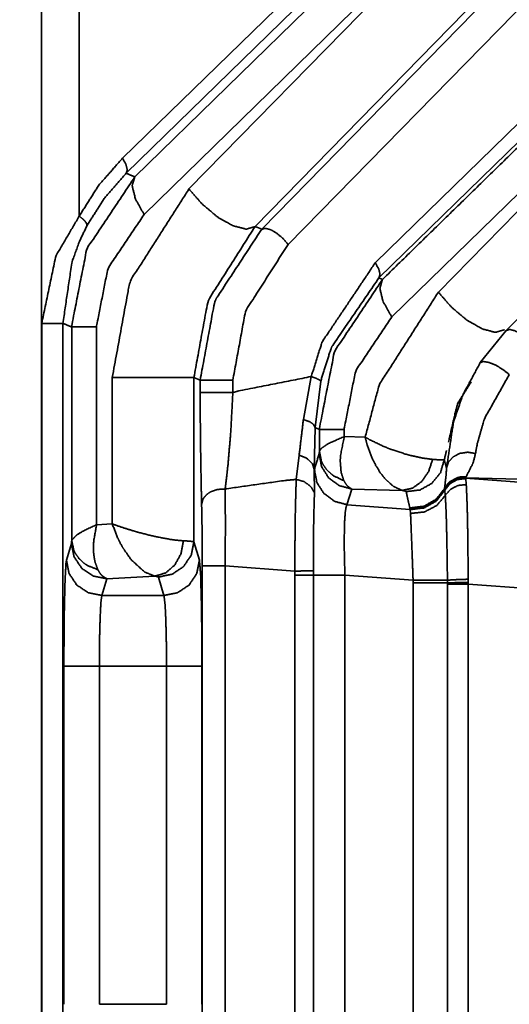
# Model space of a CAD drawing. Header units: millimetres. Extents: x 4 to 836, y 5 to 589.
# Tile 139 of 145: x 749 to 756, y 319 to 333. Entities that reach past the tile are written whole.
import ezdxf

# ---------------------------------------------------------------- set-up
doc = ezdxf.new("R2010")
doc.units = ezdxf.units.MM
doc.layers.add('1', color=7, linetype='Continuous', true_color=0xffffff)
doc.styles.add('ideas_simplex', font='simplex.shx')
doc.dimstyles.get("Standard").update_dxf_attribs({"dimtxt": 0.18, "dimasz": 0.18, "dimexe": 0.18, "dimexo": 0.0625, "dimgap": 0.09, "dimtad": 0, "dimtih": 1, "dimtoh": 1, "dimdec": 4, "dimzin": 0, "dimdsep": 46, "dimtxsty": 'Standard', "dimcen": 0.09, "dimadec": 0, "dimazin": 0, "dimtfac": 1, "dimtdec": 4, "dimtofl": 0, "dimtmove": 0, "dimatfit": 3, "dimfxl": 1, "dimtolj": 1, "dimtzin": 0, "dimarcsym": 0})

# ---------------------------------------------------------------- blocks, each defined once
blk = doc.blocks.new('_U0')
at = {"layer": '1', "color": 27, "lineweight": 13}
blk.add_line((786.644145, 299.161165), (786.644145, 333.588967), dxfattribs=at)
at = {"layer": '1', "color": 87, "lineweight": 25}
for p, q in [((785.144145, 331.931467), (779.519145, 331.931467)), ((779.519145, 331.931467), (779.519145, 330.431467)), ((785.144145, 330.431467), (785.144145, 331.931467)), ((779.519145, 325.166467), (779.519145, 323.666467)), ((785.144145, 323.666467), (785.144145, 325.166467)), ((779.519145, 323.666467), (785.144145, 323.666467))]:
    blk.add_line(p, q, dxfattribs=at)
at = {"layer": '1', "color": 152, "lineweight": 13}
for p, q in [((712.063825, 316.838836), (788.644145, 316.838836)), ((712.063834, 299.161165), (788.644145, 299.161165))]:
    blk.add_line(p, q, dxfattribs=at)
at = {"layer": '1', "color": 27, "lineweight": 18}
for points in [[(786.644145, 316.838836), (787.173126, 313.838838), (786.115164, 313.838834)], [(786.644145, 299.161165), (786.115164, 302.161163), (787.173126, 302.161167)]]:
    blk.add_solid(points, dxfattribs=at)
at = {"layer": '1', "color": 87, "linetype": 'Continuous', "lineweight": 25, "char_height": 3, "attachment_point": 7, "rotation": 90, "line_spacing_factor": 1.204819, "style": 'ideas_simplex'}
for s, insert in [('\\W1.2097;17,7', (777.678145, 322.143967)), ('\\W1.4583;.7', (784.990645, 325.113967))]:
    blk.add_mtext(s, dxfattribs=dict(at, insert=insert))
blk = doc.blocks.new('_U7')
at = {"layer": '1', "color": 152, "lineweight": 13}
for p, q in [((730.700922, 347.500076), (812.919958, 347.500076)), ((730.700922, 246.499924), (812.919958, 246.499924))]:
    blk.add_line(p, q, dxfattribs=at)
at = {"layer": '1', "color": 27, "lineweight": 13}
blk.add_line((810.919958, 246.499924), (810.919958, 347.500076), dxfattribs=at)
at = {"layer": '1', "color": 87, "lineweight": 25}
for p, q in [((809.419958, 305.335083), (803.794958, 305.335083)), ((803.794958, 305.335083), (803.794958, 303.835083)), ((809.419958, 303.835083), (809.419958, 305.335083)), ((803.794958, 292.630083), (803.794958, 291.130083)), ((809.419958, 291.130083), (809.419958, 292.630083)), ((803.794958, 291.130083), (809.419958, 291.130083))]:
    blk.add_line(p, q, dxfattribs=at)
at = {"layer": '1', "color": 27, "lineweight": 18}
for points in [[(810.919958, 347.500076), (811.448939, 344.500078), (810.390977, 344.500074)], [(810.919958, 246.499924), (810.390977, 249.499922), (811.448939, 249.499926)]]:
    blk.add_solid(points, dxfattribs=at)
at = {"layer": '1', "color": 87, "linetype": 'Continuous', "lineweight": 25, "char_height": 3, "attachment_point": 7, "rotation": 90, "line_spacing_factor": 1.204819, "style": 'ideas_simplex'}
for s, insert in [('\\W1.2097;3.98', (809.266458, 292.577583)), ('\\W1.1774;101', (801.953958, 294.062583))]:
    blk.add_mtext(s, dxfattribs=dict(at, insert=insert))

msp = doc.modelspace()

# ---------------------------------------------------------------- linework, layer by layer
at = {"layer": '1', "color": 143, "linetype": 'Continuous', "lineweight": 35}
for p, q in [((750.578, 331.044), (762.773, 342.954)), ((762.825, 342.742), (750.63, 330.832)), ((752.538, 330.042), (762.401, 340.135)), ((762.773, 339.923), (752.91, 329.829)), ((754.137, 329.57), (762.773, 338.004)), ((762.825, 337.792), (754.189, 329.358)), ((750.752, 330.781), (755.426, 335.346)), ((755.556, 334.816), (750.882, 330.251)), ((751.514, 330.61), (755.556, 334.747)), ((760.071, 334.374), (754.37, 328.806)), ((755.026, 329.156), (760.071, 334.318)), ((756.486, 334.217), (752.444, 330.08)), ((749.969, 333.236), (749.969, 330.228)), ((752.444, 330.08), (752.538, 330.042)), ((754.189, 329.358), (754.24, 329.336)), ((755.981, 328.615), (756.341, 328.984)), ((749.739, 328.716), (749.739, 265.284)), ((749.863, 325.658), (749.863, 328.665)), ((750.213, 328.665), (750.213, 325.876)), ((755.616, 328.162), (755.981, 328.615)), ((750.434, 325.888), (750.434, 327.952)), ((751.672, 327.916), (751.584, 327.952)), ((751.584, 327.952), (751.584, 325.638)), ((751.672, 327.74), (751.672, 327.916)), ((752.132, 327.916), (752.132, 327.74)), ((753.125, 327.36), (753.236, 327.966)), ((753.369, 327.901), (753.29, 327.246)), ((753.29, 327.246), (753.279, 326.653)), ((753.351, 326.915), (753.351, 327.22)), ((753.701, 327.22), (753.701, 327.119)), ((753.701, 327.119), (753.995, 327.111)), ((753.025, 326.516), (753.065, 326.857)), ((753.279, 326.653), (753.28, 326.656)), ((753.279, 326.653), (753.282, 326.326)), ((756.564, 326.509), (755.408, 326.539)), ((755.408, 326.539), (755.41, 326.533)), ((755.41, 326.533), (756.545, 326.447)), ((755.41, 326.533), (755.411, 326.529)), ((755.411, 326.528), (755.419, 326.443)), ((753.806, 326.38), (753.739, 326.159)), ((754.518, 326.361), (753.806, 326.38)), ((755.124, 326.291), (755.118, 326.365)), ((753.739, 326.159), (754.631, 326.092)), ((754.626, 326.11), (754.625, 326.114)), ((754.631, 326.092), (754.626, 326.11)), ((754.631, 326.091), (754.631, 326.092)), ((754.633, 326.036), (754.631, 326.091)), ((750.213, 325.876), (750.434, 325.888)), ((751.584, 325.638), (751.661, 325.378)), ((749.789, 325.378), (749.859, 325.613)), ((751.702, 317.702), (751.702, 325.298)), ((753.003, 325.224), (752.023, 325.298)), ((752.023, 325.298), (752.023, 317.702)), ((753.004, 325.168), (753.003, 325.224)), ((753.268, 325.227), (753.268, 325.168)), ((750.359, 325.115), (750.288, 324.88)), ((751.035, 325.152), (750.359, 325.115)), ((751.162, 324.88), (751.084, 325.14)), ((753.004, 317.832), (753.004, 325.168)), ((753.268, 325.168), (753.268, 317.832)), ((754.67, 325.095), (753.709, 325.168)), ((753.709, 325.168), (753.709, 317.832)), ((754.67, 325.058), (754.67, 325.095)), ((755.154, 325.058), (755.154, 325.095)), ((755.445, 325.108), (755.445, 325.062)), ((754.67, 317.942), (754.67, 325.058)), ((755.154, 325.039), (755.154, 325.058)), ((755.154, 317.961), (755.154, 325.039)), ((755.445, 325.062), (755.445, 325.039)), ((756.51, 324.959), (755.445, 325.039)), ((755.445, 325.039), (755.445, 317.961)), ((750.288, 324.88), (751.162, 324.88)), ((749.753, 319.116), (749.753, 323.884)), ((751.197, 323.884), (750.253, 323.884)), ((750.253, 323.884), (750.253, 319.116)), ((751.197, 319.116), (751.197, 323.884)), ((751.697, 323.884), (751.697, 319.116)), ((750.253, 319.116), (751.197, 319.116))]:
    msp.add_line(p, q, dxfattribs=at)
for points, knots in [([(749.436, 248.277), (749.436, 264.122), (749.436, 297), (749.436, 313.439), (749.436, 345.723)], [0, 0, 0.162606, 0.5, 0.668697, 1, 1]), ([(754.24, 329.336), (757.715, 332.731), (759.94, 334.904)], [0, 0, 0.609674, 1, 1]), ([(749.969, 330.228), (750.241, 330.659), (750.578, 331.044)], [0, 0, 0.492977, 1, 1]), ([(750.578, 331.044), (750.627, 330.956), (750.646, 330.882), (750.63, 330.832)], [0, 0, 0.333332, 0.666664, 1, 1]), ([(749.863, 328.665), (749.863, 328.684), (750.075, 329.765), (750.752, 330.781)], [0, 0, 0.007866, 0.471185, 1, 1]), ([(750.63, 330.832), (750.324, 330.482), (750.076, 330.091)], [0, 0, 0.508275, 1, 1]), ([(750.752, 330.781), (750.714, 330.655), (750.76, 330.469), (750.882, 330.251)], [0, 0, 0.333333, 0.666666, 1, 1]), ([(750.434, 327.952), (750.681, 329.304), (751.514, 330.61)], [0, 0, 0.458067, 1, 1]), ([(752.444, 330.08), (752.32, 330.044), (752.135, 330.091), (751.918, 330.214), (751.7, 330.397), (751.514, 330.61)], [0, 0, 0.2, 0.400001, 0.600002, 0.8, 1, 1]), ([(749.44, 328.716), (749.64, 329.665), (749.969, 330.228)], [0, 0, 0.592859, 1, 1]), ([(749.969, 330.228), (750.02, 330.187), (750.034, 330.174), (750.056, 330.149), (750.071, 330.126), (750.075, 330.116), (750.076, 330.091)], [0, 0, 0.249761, 0.333225, 0.499999, 0.666769, 0.750241, 1, 1]), ([(750.882, 330.251), (750.372, 329.49), (750.213, 328.679), (750.213, 328.665)], [0, 0, 0.53441, 0.992249, 1, 1]), ([(750.076, 330.091), (749.97, 329.866), (749.866, 329.579), (749.739, 328.716)], [0, 0, 0.177857, 0.392281, 1, 1]), ([(752.444, 330.08), (751.781, 329.034), (751.584, 327.952)], [0, 0, 0.547729, 1, 1]), ([(751.672, 327.916), (751.871, 328.997), (751.898, 329.066), (752.538, 330.042)], [0, 0, 0.459774, 0.491629, 1, 1]), ([(752.91, 329.829), (752.835, 329.915), (752.748, 329.988), (752.662, 330.037), (752.588, 330.056), (752.538, 330.042)], [0, 0, 0.199998, 0.399997, 0.6, 0.800001, 1, 1]), ([(752.91, 329.829), (752.31, 328.889), (752.132, 327.916)], [0, 0, 0.541934, 1, 1]), ([(753.236, 327.966), (753.389, 328.453), (754.137, 329.57)], [0, 0, 0.267058, 1, 1]), ([(754.189, 329.358), (754.204, 329.408), (754.186, 329.482), (754.137, 329.57)], [0, 0, 0.333336, 0.666665, 1, 1]), ([(753.351, 327.22), (753.351, 327.239), (753.563, 328.32), (754.24, 329.336)], [0, 0, 0.007867, 0.471186, 1, 1]), ([(754.189, 329.358), (753.528, 328.392), (753.508, 328.343), (753.369, 327.901)], [0, 0, 0.704133, 0.734754, 1, 1]), ([(754.24, 329.336), (754.202, 329.21), (754.247, 329.024), (754.37, 328.806)], [0, 0, 0.333334, 0.666667, 1, 1]), ([(753.995, 327.111), (754.193, 327.849), (755.026, 329.156)], [0, 0, 0.321292, 1, 1]), ([(755.956, 328.626), (755.831, 328.589), (755.647, 328.636), (755.43, 328.76), (755.212, 328.942), (755.026, 329.156)], [0, 0, 0.2, 0.399998, 0.600001, 0.8, 1, 1]), ([(749.44, 328.716), (749.553, 328.716), (749.649, 328.716), (749.714, 328.716), (749.739, 328.716)], [0, 0, 0.250002, 0.499998, 0.750001, 1, 1]), ([(754.37, 328.806), (753.86, 328.045), (753.701, 327.235), (753.701, 327.22)], [0, 0, 0.534409, 0.992249, 1, 1]), ([(749.863, 328.665), (749.909, 328.665), (750.03, 328.665), (750.213, 328.665)], [0, 0, 0.333334, 0.666669, 1, 1]), ([(755.981, 328.615), (756.031, 328.63), (756.105, 328.611), (756.192, 328.562), (756.279, 328.489), (756.353, 328.403)], [0, 0, 0.200001, 0.399999, 0.599998, 0.799999, 1, 1]), ([(755.141, 326.674), (755.24, 327.331), (755.371, 327.708), (755.616, 328.162)], [0, 0, 0.469297, 0.708799, 1, 1]), ([(755.616, 328.162), (755.659, 328.178), (755.735, 328.166), (755.832, 328.127), (755.934, 328.066), (756.025, 327.995)], [0, 0, 0.2, 0.400001, 0.599999, 0.8, 1, 1]), ([(751.584, 327.952), (751.51, 327.952), (751.318, 327.952), (751.042, 327.952), (750.729, 327.952), (750.434, 327.952)], [0, 0, 0.199999, 0.4, 0.6, 0.799998, 1, 1]), ([(752.132, 327.916), (752.014, 327.916), (751.972, 327.916), (751.889, 327.916), (751.779, 327.916), (751.702, 327.916), (751.672, 327.916)], [0, 0, 0.199997, 0.267277, 0.400001, 0.599999, 0.800002, 1, 1]), ([(752.132, 327.74), (752.217, 327.764), (753.236, 327.966)], [0, 0, 0.077568, 1, 1]), ([(753.369, 327.901), (753.353, 327.918), (753.307, 327.941), (753.236, 327.966)], [0, 0, 0.333334, 0.666656, 1, 1]), ([(755.489, 327.89), (755.292, 327.579), (755.168, 327.043)], [0, 0, 0.416626, 1, 1]), ([(756.025, 327.995), (755.675, 327.373), (755.573, 327.016), (755.549, 326.881)], [0, 0, 0.525137, 0.853893, 1, 1]), ([(752.132, 327.74), (752.014, 327.74), (751.972, 327.74), (751.889, 327.74), (751.779, 327.74), (751.702, 327.74), (751.672, 327.74)], [0, 0, 0.199997, 0.267277, 0.400001, 0.599999, 0.800002, 1, 1]), ([(751.692, 326.165), (751.686, 326.443), (751.675, 327.112), (751.672, 327.74)], [0, 0, 0.211434, 0.643756, 1, 1]), ([(752.132, 327.74), (752.104, 327.208), (752.066, 326.746), (752.053, 326.628), (752.023, 326.381)], [0, 0, 0.346272, 0.686037, 0.781827, 1, 1]), ([(753.065, 326.857), (753.067, 326.865), (753.125, 327.36)], [0, 0, 0.018771, 1, 1]), ([(753.125, 327.36), (753.211, 327.331), (753.268, 327.291), (753.29, 327.246)], [0, 0, 0.333334, 0.666665, 1, 1]), ([(753.351, 327.22), (753.397, 327.22), (753.518, 327.22), (753.701, 327.22)], [0, 0, 0.333335, 0.666667, 1, 1]), ([(753.351, 326.915), (753.376, 326.952), (753.453, 327.006), (753.518, 327.04), (753.701, 327.119)], [0, 0, 0.234862, 0.508997, 0.663926, 1, 1]), ([(753.695, 326.499), (753.657, 326.612), (753.644, 326.776), (753.648, 326.854), (753.701, 327.119)], [0, 0, 0.234966, 0.509213, 0.627259, 1, 1]), ([(754.944, 326.798), (754.789, 326.819), (754.615, 326.858), (754.573, 326.869), (754.361, 326.939), (754.272, 326.974), (754.071, 327.069), (754.001, 327.108), (753.995, 327.111)], [0, 0, 0.19411, 0.375319, 0.416428, 0.620463, 0.706727, 0.913713, 0.99316, 1, 1]), ([(754.518, 326.361), (754.394, 326.417), (754.279, 326.52), (754.208, 326.61), (754.14, 326.721), (754.081, 326.843), (754.019, 327.018), (753.997, 327.104), (753.995, 327.111)], [0, 0, 0.19359, 0.374702, 0.494259, 0.620534, 0.746313, 0.913958, 0.993183, 1, 1]), ([(753.347, 326.877), (753.349, 326.889), (753.351, 326.915)], [0, 0, 0.50658, 1, 1]), ([(753.351, 326.915), (753.376, 326.781), (753.395, 326.739), (753.447, 326.66), (753.517, 326.592), (753.557, 326.563), (753.695, 326.499)], [0, 0, 0.249663, 0.333182, 0.5, 0.666814, 0.750334, 1, 1]), ([(755.141, 326.674), (755.169, 326.762), (755.235, 326.835), (755.329, 326.883), (755.439, 326.899), (755.549, 326.881)], [0, 0, 0.199999, 0.4, 0.600002, 0.799998, 1, 1]), ([(753.065, 326.857), (753.175, 326.813), (753.25, 326.74), (753.279, 326.653)], [0, 0, 0.333331, 0.666672, 1, 1]), ([(753.806, 326.38), (753.628, 326.429), (753.48, 326.539), (753.382, 326.696), (753.347, 326.877)], [0, 0, 0.250003, 0.5, 0.749999, 1, 1]), ([(754.518, 326.361), (754.661, 326.392), (754.79, 326.485), (754.889, 326.626), (754.944, 326.798)], [0, 0, 0.25, 0.499999, 0.749999, 1, 1]), ([(755.109, 326.791), (755.054, 326.608), (754.932, 326.458), (754.763, 326.366), (754.572, 326.344)], [0, 0, 0.25, 0.499998, 0.75, 1, 1]), ([(755.109, 326.791), (755.059, 326.791), (755.035, 326.792), (754.944, 326.798)], [0, 0, 0.523189, 0.647736, 1, 1]), ([(755.109, 326.791), (755.136, 326.691), (755.141, 326.674)], [0, 0, 0.857242, 1, 1]), ([(755.549, 326.881), (755.515, 326.748), (755.416, 326.552)], [0, 0, 0.27787, 1, 1]), ([(753.739, 326.159), (753.561, 326.208), (753.412, 326.319), (753.314, 326.475), (753.28, 326.656)], [0, 0, 0.250002, 0.500003, 0.750001, 1, 1]), ([(755.113, 326.39), (755.134, 326.564), (755.141, 326.674)], [0, 0, 0.728971, 1, 1]), ([(753.025, 326.516), (752.865, 326.501), (752.023, 326.381)], [0, 0, 0.158262, 1, 1]), ([(753.003, 325.224), (753.006, 325.543), (753.008, 325.737), (753.011, 325.998), (753.015, 326.187), (753.02, 326.381), (753.025, 326.516)], [0, 0, 0.20619, 0.335523, 0.521473, 0.670756, 0.848159, 1, 1]), ([(753.282, 326.326), (753.228, 326.417), (753.137, 326.484), (753.025, 326.516)], [0, 0, 0.333335, 0.666669, 1, 1]), ([(753.806, 326.38), (753.748, 326.42), (753.718, 326.459), (753.695, 326.499)], [0, 0, 0.500546, 0.771528, 1, 1]), ([(755.113, 326.39), (755.154, 326.45), (755.188, 326.484), (755.295, 326.542), (755.343, 326.552), (755.416, 326.552)], [0, 0, 0.200223, 0.333889, 0.666108, 0.799774, 1, 1]), ([(755.114, 326.385), (755.188, 326.479), (755.294, 326.537), (755.414, 326.548)], [0, 0, 0.333338, 0.66667, 1, 1]), ([(755.116, 326.375), (755.188, 326.468), (755.291, 326.526), (755.408, 326.539)], [0, 0, 0.333332, 0.666669, 1, 1]), ([(755.118, 326.368), (755.19, 326.461), (755.293, 326.519), (755.41, 326.533)], [0, 0, 0.333339, 0.666673, 1, 1]), ([(755.118, 326.365), (755.191, 326.457), (755.294, 326.514), (755.411, 326.528)], [0, 0, 0.333334, 0.666668, 1, 1]), ([(752.023, 326.381), (751.924, 326.375), (751.9, 326.37), (751.833, 326.347), (751.793, 326.325), (751.759, 326.298), (751.72, 326.252), (751.71, 326.236), (751.692, 326.165)], [0, 0, 0.199657, 0.249784, 0.399822, 0.500006, 0.60017, 0.750211, 0.80034, 1, 1]), ([(752.023, 326.381), (752.025, 326.262), (752.027, 325.842), (752.023, 325.298)], [0, 0, 0.135618, 0.540152, 1, 1]), ([(754.572, 326.344), (754.556, 326.352), (754.518, 326.361)], [0, 0, 0.524419, 1, 1]), ([(754.625, 326.114), (754.597, 326.229), (754.572, 326.344)], [0, 0, 0.499891, 1, 1]), ([(755.113, 326.39), (754.996, 326.238), (754.823, 326.138), (754.625, 326.114)], [0, 0, 0.324619, 0.662305, 1, 1]), ([(755.114, 326.385), (754.995, 326.232), (754.822, 326.134), (754.626, 326.11)], [0, 0, 0.329384, 0.664689, 1, 1]), ([(754.631, 326.092), (754.827, 326.116), (754.999, 326.213), (755.118, 326.366)], [0, 0, 0.335327, 0.670658, 1, 1]), ([(754.631, 326.091), (754.827, 326.115), (754.999, 326.212), (755.118, 326.365)], [0, 0, 0.335371, 0.670735, 1, 1]), ([(755.124, 326.291), (755.198, 326.377), (755.302, 326.431), (755.419, 326.443)], [0, 0, 0.333328, 0.666667, 1, 1]), ([(755.419, 326.443), (755.422, 326.383), (755.43, 326.186), (755.434, 326.051), (755.439, 325.804), (755.442, 325.582), (755.444, 325.336), (755.445, 325.108)], [0, 0, 0.086244, 0.291843, 0.403568, 0.579804, 0.72124, 0.868215, 1, 1]), ([(753.282, 326.326), (753.277, 326.21), (753.27, 325.885), (753.267, 325.499), (753.268, 325.227)], [0, 0, 0.152121, 0.477909, 0.79278, 1, 1]), ([(754.633, 326.036), (754.83, 326.057), (755.003, 326.147), (755.124, 326.291)], [0, 0, 0.335318, 0.670634, 1, 1]), ([(755.154, 325.095), (755.151, 325.298), (755.148, 325.521), (755.144, 325.717), (755.14, 325.894), (755.135, 326.061), (755.124, 326.291)], [0, 0, 0.131104, 0.279902, 0.419168, 0.557754, 0.707934, 1, 1]), ([(751.702, 325.298), (751.7, 325.734), (751.692, 326.165)], [0, 0, 0.461087, 1, 1]), ([(753.739, 326.159), (753.727, 326.129), (753.716, 326.062), (753.706, 325.931), (753.703, 325.842), (753.7, 325.59), (753.709, 325.168)], [0, 0, 0.120118, 0.25122, 0.41454, 0.501576, 0.707168, 1, 1]), ([(754.67, 325.095), (754.658, 325.428), (754.647, 325.723), (754.638, 325.946), (754.636, 325.993), (754.633, 326.036)], [0, 0, 0.278, 0.555358, 0.83147, 0.910075, 1, 1]), ([(749.863, 325.658), (749.936, 325.736), (750.044, 325.799), (750.213, 325.876)], [0, 0, 0.421144, 0.693222, 1, 1]), ([(750.231, 325.243), (750.189, 325.358), (750.172, 325.47), (750.17, 325.598), (750.174, 325.653), (750.213, 325.876)], [0, 0, 0.235103, 0.422268, 0.614898, 0.694061, 1, 1]), ([(751.437, 325.65), (751.318, 325.661), (751.258, 325.669), (751.041, 325.71), (750.977, 325.725), (750.777, 325.777), (750.729, 325.791), (750.599, 325.831), (750.434, 325.888)], [0, 0, 0.152107, 0.218182, 0.429847, 0.489036, 0.668534, 0.71284, 0.833947, 1, 1]), ([(751.035, 325.152), (750.888, 325.211), (750.701, 325.383), (750.589, 325.543), (750.546, 325.618), (750.502, 325.71), (750.434, 325.888)], [0, 0, 0.217841, 0.488147, 0.667932, 0.744408, 0.833676, 1, 1]), ([(749.859, 325.613), (749.861, 325.628), (749.863, 325.658)], [0, 0, 0.508691, 1, 1]), ([(749.863, 325.658), (749.891, 325.521), (749.911, 325.478), (749.967, 325.398), (750.042, 325.33), (750.085, 325.302), (750.231, 325.243)], [0, 0, 0.249638, 0.333174, 0.499999, 0.666826, 0.750365, 1, 1]), ([(751.035, 325.152), (751.184, 325.197), (751.312, 325.307), (751.401, 325.465), (751.437, 325.65)], [0, 0, 0.249999, 0.499999, 0.749998, 1, 1]), ([(751.584, 325.638), (751.545, 325.447), (751.437, 325.286), (751.275, 325.178), (751.084, 325.14)], [0, 0, 0.25, 0.499999, 0.75, 1, 1]), ([(751.584, 325.638), (751.505, 325.647), (751.437, 325.65)], [0, 0, 0.716501, 1, 1]), ([(750.359, 325.115), (750.168, 325.153), (750.006, 325.261), (749.897, 325.423), (749.859, 325.613)], [0, 0, 0.25, 0.500001, 0.750001, 1, 1]), ([(749.753, 323.884), (749.756, 324.518), (749.767, 325.033), (749.782, 325.333), (749.789, 325.378)], [0, 0, 0.293757, 0.587607, 0.88158, 1, 1]), ([(749.789, 325.378), (749.827, 325.188), (749.935, 325.026), (750.097, 324.918), (750.288, 324.88)], [0, 0, 0.249999, 0.499997, 0.749999, 1, 1]), ([(751.162, 324.88), (751.353, 324.918), (751.515, 325.026), (751.623, 325.188), (751.661, 325.378)], [0, 0, 0.249997, 0.5, 0.750001, 1, 1]), ([(751.661, 325.378), (751.678, 325.183), (751.69, 324.744), (751.697, 324.144), (751.697, 323.884)], [0, 0, 0.294009, 0.58791, 0.881696, 1, 1]), ([(750.359, 325.115), (750.292, 325.156), (750.264, 325.189), (750.231, 325.243)], [0, 0, 0.503906, 0.727496, 1, 1]), ([(752.023, 325.298), (751.904, 325.298), (751.8, 325.298), (751.729, 325.298), (751.702, 325.298)], [0, 0, 0.250002, 0.500002, 0.75, 1, 1]), ([(753.003, 325.224), (753.117, 325.225), (753.21, 325.227), (753.268, 325.227)], [0, 0, 0.333334, 0.666668, 1, 1]), ([(751.084, 325.14), (751.057, 325.149), (751.035, 325.152)], [0, 0, 0.716647, 1, 1]), ([(753.004, 325.168), (753.118, 325.168), (753.21, 325.168), (753.268, 325.168)], [0, 0, 0.333332, 0.666672, 1, 1]), ([(753.268, 325.168), (753.282, 325.168), (753.364, 325.168), (753.382, 325.168), (753.519, 325.168), (753.531, 325.168), (753.709, 325.168)], [0, 0, 0.067956, 0.333647, 0.378951, 0.667001, 0.689657, 1, 1]), ([(754.67, 325.095), (754.866, 325.095), (755.037, 325.095), (755.154, 325.095)], [0, 0, 0.335536, 0.671071, 1, 1]), ([(755.154, 325.095), (755.226, 325.1), (755.328, 325.105), (755.445, 325.108)], [0, 0, 0.333327, 0.666669, 1, 1]), ([(754.67, 325.058), (754.866, 325.058), (755.037, 325.058), (755.154, 325.058)], [0, 0, 0.335305, 0.670649, 1, 1]), ([(755.154, 325.058), (755.226, 325.06), (755.328, 325.061), (755.445, 325.062)], [0, 0, 0.333329, 0.666661, 1, 1]), ([(755.154, 325.039), (755.226, 325.039), (755.328, 325.039), (755.445, 325.039)], [0, 0, 0.333334, 0.666656, 1, 1]), ([(750.288, 324.88), (750.282, 324.85), (750.274, 324.781), (750.267, 324.65), (750.263, 324.559), (750.256, 324.306), (750.253, 323.884)], [0, 0, 0.118065, 0.250703, 0.412871, 0.501271, 0.707237, 1, 1]), ([(751.197, 323.884), (751.197, 324.057), (751.195, 324.246), (751.19, 324.457), (751.187, 324.559), (751.178, 324.75), (751.162, 324.88)], [0, 0, 0.117901, 0.250551, 0.412438, 0.501053, 0.706879, 1, 1]), ([(749.753, 323.884), (749.794, 323.884), (749.904, 323.884), (750.064, 323.884), (750.253, 323.884)], [0, 0, 0.249997, 0.499999, 0.750002, 1, 1]), ([(751.197, 323.884), (751.386, 323.884), (751.546, 323.884), (751.656, 323.884), (751.697, 323.884)], [0, 0, 0.249999, 0.499999, 0.750001, 1, 1])]:
    msp.add_open_spline(points, degree=1, knots=knots, dxfattribs=at)
for points in [[(750.63, 330.832), (750.752, 330.781)], [(749.44, 265.284), (749.44, 297), (749.44, 328.716)], [(749.863, 328.665), (749.739, 328.716)], [(753.351, 327.22), (753.29, 327.246)], [(755.141, 326.925), (755.109, 326.791)], [(753.28, 326.656), (753.347, 326.877)], [(755.411, 326.529), (755.411, 326.528)]]:
    msp.add_open_spline(points, degree=1, dxfattribs=at)

# ---------------------------------------------------------------- dimensions: what is measured, and where the dimension line sits
at = {"layer": '1', "color": 87, "linetype": 'Continuous', "lineweight": 25}
for base, p1, p2, text, override, picture, middle in [((810.92, 246.5), (726.891, 347.5), (728.201, 246.5), '\\C87;101\\P[\\C87;\\H3.00;\\Fsimplex.shx;3.98\\Fsimplex.shx;\\H3.00;\\C87; ]', {"dimtxt": 3, "dimasz": 3, "dimexe": 2, "dimexo": 2.5, "dimgap": 1.5, "dimtad": 1, "dimtih": 0, "dimtoh": 0, "dimdec": 2, "dimlfac": 1, "dimzin": 8, "dimdsep": 44, "dimlunit": 2, "dimpost": '', "dimtxsty": 'ideas_simplex', "dimsah": 1, "dimse1": 0, "dimse2": 0, "dimsd1": 0, "dimsd2": 0, "dimclrd": 27, "dimclre": 152, "dimclrt": 87, "dimtol": 0, "dimtm": -0.1, "dimtfac": 0.5, "dimtdec": 2, "dimtofl": 1, "dimtmove": 0, "dimtzin": 8, "dimlwd": 13, "dimlwe": 13}, '_U7', (810.92, 298.233)), ((786.644, 299.161), (709.564, 316.839), (709.564, 299.161), '\\C87;17,7\\P[\\C87;\\H3.00;\\Fsimplex.shx;.7\\Fsimplex.shx;\\H3.00;\\C87; ]', {"dimtxt": 3, "dimasz": 3, "dimexe": 2, "dimexo": 2.5, "dimgap": 1.5, "dimtad": 1, "dimtih": 0, "dimtoh": 0, "dimdec": 1, "dimlfac": 1, "dimzin": 8, "dimdsep": 44, "dimlunit": 2, "dimpost": '', "dimtxsty": 'ideas_simplex', "dimsah": 1, "dimse1": 0, "dimse2": 0, "dimsd1": 0, "dimsd2": 0, "dimclrd": 27, "dimclre": 152, "dimclrt": 87, "dimtol": 0, "dimtm": -0.1, "dimtfac": 0.5, "dimtdec": 2, "dimtofl": 1, "dimtmove": 0, "dimtzin": 8, "dimlwd": 13, "dimlwe": 13}, '_U0', (786.644, 339.982))]:
    dim = msp.add_linear_dim(base=base, p1=p1, p2=p2, angle=90, text=text, dimstyle='Standard', override=override, dxfattribs=at)
    dim.commit()
    dim.dimension.update_dxf_attribs({"geometry": picture, "text_midpoint": middle, "dimtype": 160})

doc.saveas('drawing.dxf')
